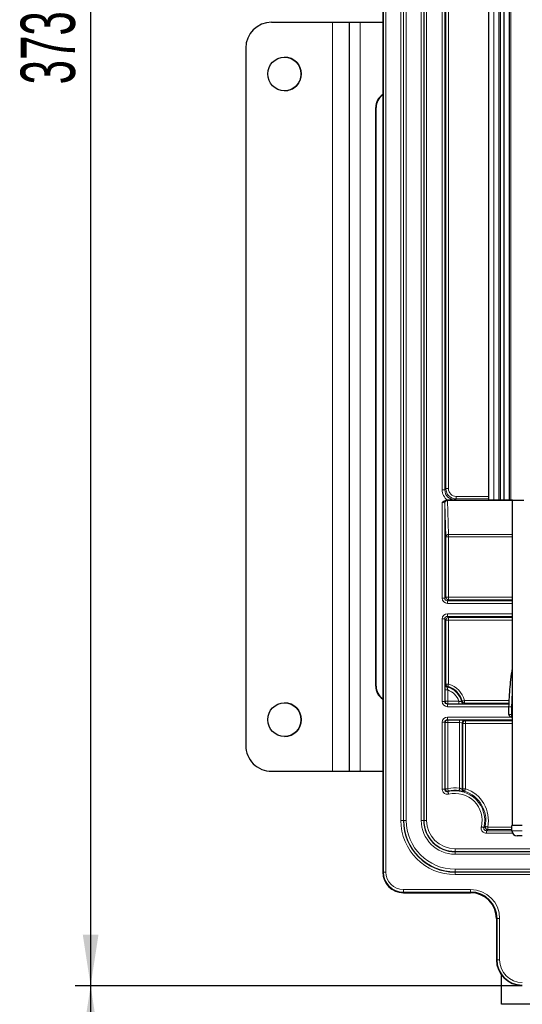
# Paper-space layout 'Blatt3' of a CAD drawing. Header units: millimetres. Extents: x 5 to 418, y 2 to 292.
# Tile 50 of 56: x 283 to 315, y 118 to 181. Entities that reach past the tile are written whole.
import ezdxf

# ---------------------------------------------------------------- set-up
doc = ezdxf.new("R2010")
doc.units = ezdxf.units.MM
doc.layers.add('SLD-0', color=7, linetype='Continuous')
doc.styles.add('SLDTEXTSTYLE0', font='TXT', dxfattribs={"width": 0.605})
doc.dimstyles.new('SLDDIMSTYLE0', dxfattribs={"dimtxt": 3.5, "dimasz": 3.302, "dimexe": 0, "dimexo": 0.0625, "dimgap": 0.875, "dimtad": 1, "dimlfac": 3, "dimrnd": 1e-09, "dimzin": 12, "dimdsep": 46, "dimtxsty": 'SLDTEXTSTYLE0', "dimsah": 1, "dimcen": 0.09, "dimadec": 0, "dimazin": 3, "dimtfac": 1, "dimtofl": 0, "dimtmove": 0, "dimatfit": 3, "dimfxl": 1, "dimfrac": 2, "dimtolj": 1, "dimtzin": 12, "dimarcsym": 0})

# ---------------------------------------------------------------- blocks, each defined once
blk = doc.blocks.new('_D_18')
at = {"layer": 'SLD-0', "color": 7}
for p, q in [((320.37, 243.206), (286.536, 243.206)), ((287.536, 243.206), (287.536, 118.872)), ((315.37, 118.872), (286.536, 118.872))]:
    blk.add_line(p, q, dxfattribs=at)
for points in [[(287.536, 243.206), (287.028, 239.904), (288.044, 239.904)], [(287.536, 118.872), (288.044, 122.174), (287.028, 122.174)]]:
    blk.add_solid(points, dxfattribs=at)
at = {"layer": 'SLD-0', "color": 7, "insert": (283.025, 177.029), "char_height": 3.5, "attachment_point": 1, "rotation": 90, "style": 'SLDTEXTSTYLE0'}
blk.add_mtext('373', dxfattribs=at)
blk = doc.blocks.new('_D_19')
at = {"layer": 'SLD-0', "color": 7}
for p, q in [((315.37, 118.872), (286.536, 118.872)), ((287.536, 118.872), (287.536, 84.039)), ((314.703, 84.039), (286.536, 84.039))]:
    blk.add_line(p, q, dxfattribs=at)
for points in [[(287.536, 118.872), (287.028, 115.57), (288.044, 115.57)], [(287.536, 84.039), (288.044, 87.341), (287.028, 87.341)]]:
    blk.add_solid(points, dxfattribs=at)
at = {"layer": 'SLD-0', "color": 7, "insert": (283.025, 95.44), "char_height": 3.5, "attachment_point": 1, "rotation": 90, "style": 'SLDTEXTSTYLE0'}
blk.add_mtext('104,5', dxfattribs=at)

psp = doc.layouts.new('Blatt3')

# ---------------------------------------------------------------- linework, layer by layer
at = {"color": 7, "linetype": 'Continuous', "lineweight": 25}
for p, q in [((306.3698, 236.8723), (306.3698, 126.2057)), ((313.2031, 150.2057), (313.2031, 231.8723)), ((313.8698, 150.2057), (313.8698, 231.8723)), ((314.2031, 150.2057), (314.2031, 231.8723)), ((314.5364, 150.2057), (314.5364, 231.8723)), ((299.2033, 181.039), (303.1367, 181.039)), ((299.2033, 181.039), (299.2033, 181.039)), ((303.1367, 181.039), (304.2033, 181.039)), ((304.2032, 181.039), (304.9217, 181.039)), ((304.2033, 181.039), (304.2033, 132.7057)), ((304.9217, 181.039), (306.3698, 181.039)), ((297.5366, 179.3724), (297.5366, 134.3724)), ((297.5367, 179.3724), (297.5367, 134.3724)), ((305.9187, 138.2057), (305.9187, 175.539)), ((305.9498, 138.2057), (305.9498, 175.539)), ((310.493, 150.2056), (310.5431, 150.2056)), ((313.5364, 150.2057), (313.2031, 150.2057)), ((313.8698, 150.2057), (313.5364, 150.2057)), ((313.9698, 150.2057), (313.8698, 150.2057)), ((314.2031, 150.2057), (313.9698, 150.2057)), ((314.5364, 150.2057), (314.2031, 150.2057)), ((314.6364, 150.2057), (314.5364, 150.2057)), ((314.7364, 150.2057), (314.6364, 150.2057)), ((314.7364, 149.4723), (314.7364, 150.2057)), ((314.7364, 150.2057), (315.4698, 150.2057)), ((314.7364, 129.2057), (314.7364, 149.4723)), ((314.5118, 136.3723), (314.5118, 136.8698)), ((314.512, 136.8774), (314.5119, 136.8749)), ((314.7364, 136.2057), (314.6785, 136.2057)), ((311.4928, 135.8404), (311.4928, 131.5502)), ((299.2033, 132.7057), (303.1367, 132.7057)), ((299.2033, 132.7057), (299.2033, 132.7057)), ((303.1367, 132.7057), (304.2033, 132.7057)), ((304.2032, 132.7057), (304.9217, 132.7057)), ((304.9217, 132.7057), (306.3698, 132.7057)), ((315.3698, 129.2057), (314.7031, 129.2057)), ((314.7031, 128.8723), (314.7031, 129.2057)), ((315.3698, 128.539), (315.0364, 128.539)), ((307.7031, 124.8724), (312.0364, 124.8724)), ((313.7032, 123.2057), (313.7032, 120.539)), ((314.0364, 117.6723), (314.0364, 119.5391)), ((317.1698, 117.6723), (314.0364, 117.6723))]:
    psp.add_line(p, q, dxfattribs=at)
at = {"color": 7, "linetype": 'Continuous', "lineweight": 18}
for p, q in [((306.4106, 126.2057), (306.4106, 236.8723)), ((306.5772, 236.8723), (306.5772, 126.2057)), ((307.5393, 129.539), (307.5393, 233.539)), ((307.706, 233.539), (307.706, 129.539)), ((307.7206, 129.539), (307.7206, 233.539)), ((307.8873, 233.539), (307.8873, 129.539)), ((308.8523, 129.539), (308.8523, 233.539)), ((309.0189, 233.539), (309.0189, 129.539)), ((309.0336, 129.539), (309.0336, 233.539)), ((309.2002, 233.539), (309.2002, 129.539)), ((310.206, 150.8751), (310.206, 231.8723)), ((310.3726, 231.8723), (310.3726, 150.8751)), ((310.4426, 150.945), (310.4426, 231.8723)), ((310.6092, 231.8723), (310.6092, 150.945)), ((313.5364, 150.2057), (313.5364, 231.8723)), ((313.9698, 231.8723), (313.9698, 150.2057)), ((314.6364, 231.8723), (314.6364, 150.2057)), ((303.1367, 181.039), (303.1367, 132.7057)), ((304.9217, 181.039), (304.9217, 132.7057)), ((297.5367, 179.3724), (297.5366, 179.3724)), ((305.9498, 175.539), (305.9187, 175.539)), ((310.206, 150.8751), (310.3726, 150.8751)), ((310.3726, 150.8751), (310.4426, 150.945)), ((310.6092, 150.945), (310.4426, 150.945)), ((310.206, 143.8752), (310.206, 150.0419)), ((310.3726, 150.0361), (310.3726, 143.8752)), ((310.3764, 150.0324), (310.3726, 150.0361)), ((310.4426, 147.8427), (310.3764, 150.0324)), ((310.5393, 150.2028), (310.543, 150.1991)), ((310.543, 150.1991), (314.7364, 150.1991)), ((310.543, 150.1768), (310.543, 150.1991)), ((310.543, 150.1768), (310.6092, 147.9871)), ((314.7364, 150.1768), (310.543, 150.1768)), ((311.1091, 150.2784), (311.0392, 150.2085)), ((311.1091, 150.4451), (311.1091, 150.2784)), ((311.1091, 150.4451), (313.2031, 150.4451)), ((313.2031, 150.2784), (311.1091, 150.2784)), ((310.4426, 143.9451), (310.4426, 147.8427)), ((310.6092, 147.8427), (310.4426, 147.8427)), ((310.6092, 147.9871), (314.7364, 147.9871)), ((310.6092, 147.9871), (310.6092, 147.8427)), ((310.6092, 147.8427), (310.6092, 143.9451)), ((314.7364, 147.8427), (310.6092, 147.8427)), ((310.3726, 143.8752), (310.206, 143.8752)), ((310.3726, 143.8752), (310.4426, 143.9451)), ((310.6092, 143.9451), (310.4426, 143.9451)), ((310.6092, 143.7784), (310.5393, 143.7085)), ((310.5393, 143.7085), (310.5393, 143.5419)), ((310.5393, 143.7085), (314.7364, 143.7085)), ((310.6092, 143.9451), (310.6092, 143.7784)), ((310.6092, 143.9451), (314.7364, 143.9451)), ((314.7364, 143.7784), (310.6092, 143.7784)), ((314.7364, 143.5419), (310.5393, 143.5419)), ((310.206, 137.2085), (310.206, 142.5362)), ((310.3726, 142.5362), (310.206, 142.5362)), ((310.3726, 142.5362), (310.3726, 137.2085)), ((310.4426, 142.4662), (310.3726, 142.5362)), ((310.4426, 138.3364), (310.4426, 142.4662)), ((310.6092, 142.4662), (310.4426, 142.4662)), ((310.5393, 142.8694), (314.7364, 142.8694)), ((310.5393, 142.7028), (310.5393, 142.8694)), ((314.7364, 142.7028), (310.5393, 142.7028)), ((310.5393, 142.7028), (310.6092, 142.6329)), ((310.6092, 142.6329), (314.7364, 142.6329)), ((310.6092, 142.4662), (310.6092, 142.6329)), ((310.6092, 142.4662), (310.6092, 138.3364)), ((314.7364, 142.4662), (310.6092, 142.4662)), ((305.9187, 138.2057), (305.9498, 138.2057)), ((310.396, 137.2319), (310.396, 137.9593)), ((310.396, 137.9593), (310.5626, 137.9593)), ((310.4017, 138.3051), (310.4426, 138.3364)), ((310.6092, 138.3364), (310.4426, 138.3364)), ((310.5626, 137.9593), (310.5626, 137.2319)), ((311.6504, 137.1118), (311.6504, 137.2784)), ((311.6504, 137.2784), (314.5284, 137.2784)), ((310.3726, 137.2085), (310.206, 137.2085)), ((310.3726, 137.2085), (310.396, 137.2319)), ((310.396, 137.2319), (310.5626, 137.2319)), ((310.5626, 137.0652), (310.5393, 137.0419)), ((310.5393, 136.8752), (310.5393, 137.0419)), ((310.5393, 137.0419), (314.5187, 137.0419)), ((314.5119, 136.8752), (310.5393, 136.8752)), ((310.5626, 137.2319), (310.5626, 137.0652)), ((310.5626, 137.2319), (311.2745, 137.2319)), ((311.2745, 137.0652), (310.5626, 137.0652)), ((311.2745, 137.2319), (311.2745, 137.0652)), ((311.6504, 137.1118), (311.6186, 137.0709)), ((314.5216, 137.1118), (311.6504, 137.1118)), ((314.5118, 136.8698), (314.6785, 136.8698)), ((314.6786, 136.8723), (314.6785, 136.8698)), ((314.6785, 136.8698), (314.6785, 136.3723)), ((314.7364, 136.8723), (314.6786, 136.8723)), ((310.5393, 136.2028), (314.7364, 136.2028)), ((310.5393, 136.0361), (310.5393, 136.2028)), ((314.7364, 136.0361), (310.5393, 136.0361)), ((310.5393, 136.0361), (310.5626, 136.0128)), ((310.5626, 136.0128), (311.3261, 136.0128)), ((310.5626, 135.8461), (310.5626, 136.0128)), ((311.3261, 135.8461), (311.3261, 136.0128)), ((311.6594, 136.007), (311.7002, 135.9662)), ((311.7002, 135.9662), (314.7364, 135.9662)), ((311.7002, 135.9662), (311.7002, 135.7996)), ((314.5118, 136.3723), (314.6785, 136.3723)), ((314.6785, 136.3723), (314.7364, 136.3723)), ((314.6785, 136.3723), (314.6785, 136.2057)), ((310.206, 131.555), (310.206, 135.8695)), ((310.3726, 135.8695), (310.206, 135.8695)), ((310.3726, 135.8695), (310.3726, 131.555)), ((310.396, 135.8461), (310.3726, 135.8695)), ((310.396, 131.5846), (310.396, 135.8461)), ((310.396, 135.8461), (310.5626, 135.8461)), ((310.5626, 135.8461), (310.5626, 131.5846)), ((311.3261, 135.8461), (310.5626, 135.8461)), ((311.3261, 131.6187), (311.3261, 135.8461)), ((311.5336, 135.7996), (311.4928, 135.8404)), ((311.5336, 131.5801), (311.5336, 135.7996)), ((311.5336, 135.7996), (311.7002, 135.7996)), ((311.7002, 135.7996), (311.7002, 131.5801)), ((314.7364, 135.7996), (311.7002, 135.7996)), ((297.5366, 134.3724), (297.5367, 134.3724)), ((310.206, 131.555), (310.3726, 131.555)), ((310.3726, 131.555), (310.396, 131.5846)), ((310.5626, 131.5846), (310.396, 131.5846)), ((311.4928, 131.5502), (311.5336, 131.5801)), ((311.7002, 131.5801), (311.5336, 131.5801)), ((307.5393, 129.539), (307.706, 129.539)), ((307.7206, 129.539), (307.706, 129.539)), ((307.8873, 129.539), (307.7206, 129.539)), ((309.0189, 129.539), (308.8523, 129.539)), ((309.0189, 129.539), (309.0336, 129.539)), ((309.2002, 129.539), (309.0336, 129.539)), ((313.1398, 128.9451), (313.1398, 129.1117)), ((313.1398, 129.1117), (314.7031, 129.1117)), ((313.0524, 128.7085), (313.0524, 128.8752)), ((313.0524, 128.8752), (314.7031, 128.8752)), ((314.7461, 128.7085), (313.0524, 128.7085)), ((314.7031, 128.9451), (313.1398, 128.9451)), ((314.7031, 128.8723), (315.3698, 128.8723)), ((311.0364, 127.7028), (311.0364, 127.5361)), ((311.0364, 127.7028), (376.3698, 127.7028)), ((376.3698, 127.5361), (311.0364, 127.5361)), ((311.0364, 127.5215), (311.0364, 127.5361)), ((311.0364, 127.5215), (376.3698, 127.5215)), ((311.0364, 127.5215), (311.0364, 127.3548)), ((376.3698, 127.3548), (311.0364, 127.3548)), ((306.3698, 126.2057), (306.4106, 126.2057)), ((306.3698, 126.2057), (306.3698, 126.2057)), ((306.4106, 126.2057), (306.5772, 126.2057)), ((311.0364, 126.3898), (311.0364, 126.2232)), ((311.0364, 126.3898), (376.3698, 126.3898)), ((311.0364, 126.2232), (311.0364, 126.2085)), ((376.3698, 126.2232), (311.0364, 126.2232)), ((311.0364, 126.0419), (311.0364, 126.2085)), ((311.0364, 126.2085), (376.3698, 126.2085)), ((376.3698, 126.0419), (311.0364, 126.0419)), ((307.7031, 124.9131), (307.7031, 125.0797)), ((307.7031, 125.0797), (312.0364, 125.0797)), ((312.0364, 124.9131), (307.7031, 124.9131)), ((307.7031, 124.9131), (307.7031, 124.8724)), ((307.7031, 124.8724), (307.7031, 124.8724)), ((312.0364, 124.9131), (312.0364, 125.0797)), ((312.0364, 124.8724), (312.0364, 124.9131)), ((312.0364, 124.8724), (312.0364, 124.8724)), ((313.7032, 123.2057), (313.7031, 123.2057)), ((313.7439, 123.2057), (313.7032, 123.2057)), ((313.7439, 123.2057), (313.9105, 123.2057)), ((313.7439, 120.539), (313.7439, 123.2057)), ((313.9105, 123.2057), (313.9105, 120.539)), ((313.7032, 120.539), (313.7031, 120.539)), ((313.7032, 120.539), (313.7439, 120.539)), ((313.7439, 120.539), (313.9105, 120.539))]:
    psp.add_line(p, q, dxfattribs=at)
at = {"color": 7, "linetype": 'Continuous', "lineweight": 18, "flags": 128}
for points in [[(310.564, 138.176), (310.565, 138.1795), (310.5677, 138.189), (310.5719, 138.204), (310.5775, 138.2239), (310.5843, 138.2481), (310.5921, 138.2756), (310.6005, 138.3054), (310.6092, 138.3364)], [(311.6504, 137.2784), (311.6193, 137.2702), (311.5894, 137.2623), (311.5618, 137.255), (311.5375, 137.2485), (311.5174, 137.2432), (311.5024, 137.2392), (311.4929, 137.2367), (311.4893, 137.2358)], [(314.5119, 136.8749), (314.5151, 136.8748), (314.5246, 136.8745), (314.54, 136.874), (314.5607, 136.8734), (314.5859, 136.8726), (314.6147, 136.8717), (314.646, 136.8708), (314.6785, 136.8698)], [(314.6786, 136.8723), (314.6461, 136.8733), (314.6148, 136.8743), (314.586, 136.8751), (314.5608, 136.8759), (314.5401, 136.8765), (314.5247, 136.877), (314.5152, 136.8773), (314.512, 136.8774)], [(310.6002, 131.4223), (310.5994, 131.4259), (310.5972, 131.4354), (310.5937, 131.4506), (310.589, 131.4708), (310.5833, 131.4953), (310.5769, 131.5231), (310.5699, 131.5533), (310.5626, 131.5846)], [(311.3031, 131.4537), (311.3036, 131.4573), (311.305, 131.467), (311.3071, 131.4825), (311.31, 131.503), (311.3135, 131.5279), (311.3174, 131.5562), (311.3217, 131.5869), (311.3261, 131.6187)], [(311.7002, 131.5801), (311.6903, 131.5495), (311.6807, 131.5201), (311.6719, 131.4929), (311.6641, 131.469), (311.6577, 131.4493), (311.6529, 131.4345), (311.6498, 131.4251), (311.6487, 131.4216)], [(310.6002, 131.4223), (310.595, 131.4151), (310.5792, 131.3932)], [(310.6191, 131.2314), (310.6114, 131.2626), (310.604, 131.2927), (310.5971, 131.3204), (310.5911, 131.3448), (310.5861, 131.365), (310.5824, 131.3801), (310.5801, 131.3896), (310.5792, 131.3932)], [(312.7289, 129.1216), (312.7601, 129.1139), (312.7901, 129.1065), (312.8179, 129.0997), (312.8423, 129.0937), (312.8624, 129.0887), (312.8775, 129.085), (312.8871, 129.0826), (312.8907, 129.0817)], [(313.1398, 129.1117), (313.1083, 129.1182), (313.078, 129.1243), (313.05, 129.13), (313.0253, 129.135), (313.005, 129.1391), (312.9897, 129.1422), (312.9801, 129.1442), (312.9765, 129.1449)]]:
    psp.add_lwpolyline(points, dxfattribs=at)
at = {"color": 7, "linetype": 'Continuous', "lineweight": 25}
for centre in [(300.0367, 177.7057), (300.0367, 136.039)]:
    psp.add_circle(centre, 1.0833, dxfattribs=at)
for centre, radius, start, end in [((299.2033, 179.3724), 1.6667, 90, 179.987916), ((299.2033, 179.3724), 1.6667, 90, 179.987916), ((300.0366, 177.7057), 1.0833, 0.012084, 90), ((300.0366, 177.7057), 1.0833, 270, 0.012084), ((306.9193, 175.5396), 1.0006, 123.307036, 180.033656), ((306.9507, 175.5395), 1.0009, 125.477714, 180.024985), ((306.9191, 138.205), 1.0004, 179.961983, 236.701222), ((306.9506, 138.2052), 1.0008, 179.970896, 234.531847), ((310.2031, 136.8954), 1.3305, 14.823192, 74.261521), ((300.0366, 136.039), 1.0833, 270, 90), ((311.6186, 137.2376), 0.1667, 193.602375, 218.090929), ((314.6785, 136.8698), 0.1667, 178.261999, 180), ((314.6785, 136.3723), 0.1667, 180, 270), ((299.2033, 134.3724), 1.6667, 179.987916, 270), ((299.2033, 134.3724), 1.6667, 179.987916, 270), ((311.6594, 131.5502), 0.1666, 180.007491, 200.777215), ((311.0364, 129.539), 1.9331, 82.07061, 103.040443), ((311.0364, 129.539), 3.3305, 180, 270), ((311.0364, 129.539), 2.0175, 180, 270), ((315.0364, 128.8723), 0.3333, 180, 270), ((307.7031, 126.2057), 1.3333, 180, 270), ((312.0364, 123.2057), 1.7074, 0, 90), ((312.0364, 123.2057), 1.6667, 0, 90)]:
    psp.add_arc(centre, radius, start, end, dxfattribs=at)
at = {"color": 7, "linetype": 'Continuous', "lineweight": 18}
for centre, radius, start, end in [((310.5393, 150.0361), 0.1667, 90.020387, 179.979613), ((310.5431, 150.0324), 0.1667, 90.021248, 179.978752), ((310.5341, 150.0187), 0.1583, 86.775257, 175.019886), ((310.6003, 147.829), 0.1583, 86.774369, 175.020775), ((310.6093, 143.9451), 0.1667, 180.019532, 269.980468), ((310.6093, 142.4662), 0.1667, 90.02039, 179.97961), ((310.5684, 138.3052), 0.1667, 180.015442, 255.458346), ((310.6092, 138.3364), 0.1667, 180.013553, 254.248521), ((313.1532, 135.1266), 4.0004, 130.334783, 131.041677), ((310.2031, 136.8954), 1.2896, 13.590026, 75.474267), ((310.2031, 136.8954), 1.123, 17.434602, 71.327373), ((310.2031, 136.8954), 1.4971, 14.823192, 74.261521), ((308.5297, 139.7905), 3.9097, 318.4721, 319.199216), ((311.6504, 137.2785), 0.1667, 194.839949, 269.983946), ((310.5627, 137.2319), 0.1667, 180.021245, 269.978755), ((311.6187, 137.2376), 0.1667, 218.087297, 269.985725), ((310.5627, 135.8461), 0.1667, 90.021244, 179.980464), ((311.6595, 135.8403), 0.1667, 90.020402, 179.981305), ((311.7003, 135.7995), 0.1667, 90.018818, 179.981182), ((310.5627, 131.5847), 0.1667, 180.026223, 283.01395), ((311.0364, 129.539), 2.0998, 82.07061, 103.040443), ((311.7003, 131.5801), 0.1667, 180.012935, 251.972694), ((311.0364, 129.539), 2.1463, 348.518082, 71.985092), ((311.0364, 129.539), 1.9098, 346.146727, 103.853273), ((311.0364, 129.539), 1.7431, 346.146727, 103.853273), ((311.6595, 131.5503), 0.1667, 200.773374, 252.775269), ((315.5592, 126.4475), 6.3273, 128.173301, 128.619249), ((311.0364, 129.539), 1.9797, 348.518082, 71.985092), ((311.0364, 129.539), 3.4971, 180, 270), ((311.0364, 129.539), 3.3158, 180, 270), ((311.0364, 129.539), 3.1492, 180, 270), ((311.0364, 129.539), 2.1841, 180, 270), ((311.0364, 129.539), 2.0029, 180, 270), ((311.0364, 129.539), 1.8362, 180, 270), ((313.1399, 129.1118), 0.1667, 168.544263, 269.973407), ((307.7031, 126.2057), 1.2926, 180, 270), ((307.7031, 126.2057), 1.1259, 180, 270), ((312.0364, 123.2057), 1.8741, 0, 90), ((315.3698, 120.539), 1.6666, 180, 270), ((315.3698, 120.539), 1.6259, 180, 270), ((315.3698, 120.539), 1.4592, 180, 270)]:
    psp.add_arc(centre, radius, start, end, dxfattribs=at)
for centre, major_axis, ratio, start_param, end_param in [((311.0394, 150.8753), (-0.5894, -0.5894), 0.9996955, 5.4979394, 6.4307703), ((311.0394, 150.8753), (0.4716, 0.4716), 0.9995433, 2.3563468, 3.9268385), ((311.1093, 150.9451), (0.4715, 0.4715), 0.9998477, 2.3563468, 3.9268385), ((311.1093, 150.9451), (-0.3537, -0.3537), 0.9996955, 5.4979394, 7.0684312), ((310.206, 150.036), (0.1667, 0), 0.0349101, 0.0174533, 1.5707963), ((310.206, 150.2027), (0.3333, 0), 0.0174551, 0.0174533, 0.5337046), ((310.5394, 143.8753), (-0.2358, -0.2358), 0.9996955, 5.4979394, 7.0684312), ((310.5394, 143.8753), (0.118, 0.118), 0.999087, 2.3563468, 3.9268385), ((310.5394, 142.5361), (-0.2358, 0.2358), 0.9996955, 5.4979394, 7.0684312), ((310.5394, 142.5361), (0.118, -0.118), 0.999087, 2.3563468, 3.9268385), ((310.5394, 137.2086), (-0.2358, -0.2358), 0.9996955, 5.4979394, 7.0684312), ((310.5394, 137.2086), (0.118, 0.118), 0.999087, 2.3563468, 3.9268385), ((310.5394, 135.8694), (-0.2358, 0.2358), 0.9996955, 5.4979394, 7.0684312), ((310.5394, 135.8694), (0.118, -0.118), 0.999087, 2.3563468, 3.9268385), ((311.3261, 136.0069), (0.3333, 0), 0.0174551, 0.0174533, 1.5707963), ((311.3261, 135.8403), (0.1667, 0), 0.0349101, 0.0174533, 1.5707963)]:
    psp.add_ellipse(centre, major_axis=major_axis, ratio=ratio, start_param=start_param, end_param=end_param, dxfattribs=at)
at = {"color": 7, "linetype": 'Continuous', "lineweight": 25}
for points, knots in [([(310.206, 150.0419), (310.2063, 150.0422), (310.2388, 150.0747), (310.2992, 150.1335), (310.3975, 150.1948), (310.4647, 150.2024), (310.493, 150.2056)], [0, 0, 0, 0, 0.0044074, 0.4065141, 0.750127, 1, 1, 1, 1]), ([(311.0392, 150.2085), (311.0383, 150.2085), (310.9445, 150.2077), (310.7873, 150.2062), (310.6133, 150.2058), (310.5431, 150.2056)], [0, 0, 0, 0, 0.0056694, 0.5984626, 1, 1, 1, 1]), ([(314.512, 136.8774), (314.5175, 137.0269), (314.5395, 137.62), (314.6136, 138.5238), (314.7009, 139.1144), (314.7364, 139.3548)], [0, 0, 0, 0, 0.1665772, 0.6607136, 1, 1, 1, 1]), ([(311.2745, 137.0652), (311.3021, 137.0653), (311.367, 137.0654), (311.4404, 137.0658), (311.4744, 137.0663), (311.4805, 137.0664)], [0, 0, 0, 0, 0.3760306, 0.8864172, 1, 1, 1, 1]), ([(311.3031, 131.4537), (311.327, 131.4501), (311.3865, 131.4412), (311.4707, 131.4242), (311.5289, 131.4104), (311.5454, 131.4062), (311.5461, 131.4061)], [0, 0, 0, 0, 0.24877104, 0.61785091, 0.98368936, 1, 1, 1, 1])]:
    psp.add_open_spline(points, degree=3, knots=knots, dxfattribs=at)
at = {"color": 7, "linetype": 'Continuous', "lineweight": 18}
for points, knots in [([(310.4017, 138.3051), (310.4014, 138.3039), (310.4004, 138.3002), (310.3988, 138.2645), (310.3973, 138.1873), (310.3962, 138.0806), (310.3961, 137.9997), (310.396, 137.9593)], [0, 0, 0, 0, 0.107269, 0.3197955, 0.5410222, 0.770681, 1, 1, 1, 1]), ([(310.5266, 138.1438), (310.5264, 138.1432), (310.5259, 138.1413), (310.5279, 138.1225), (310.5345, 138.0813), (310.5459, 138.024), (310.557, 137.9812), (310.5626, 137.9593)], [0, 0, 0, 0, 0.10213026, 0.30567089, 0.52233187, 0.75583187, 1, 1, 1, 1]), ([(314.7364, 137.9562), (314.7218, 137.7507), (314.6964, 137.3943), (314.6839, 137.0276), (314.6786, 136.8723)], [0, 0, 0, 0, 0.576611, 1, 1, 1, 1]), ([(311.2745, 137.2319), (311.2895, 137.2281), (311.3241, 137.2194), (311.3753, 137.2091), (311.42, 137.2017), (311.4503, 137.1979), (311.4545, 137.1982), (311.4566, 137.1984)], [0, 0, 0, 0, 0.1687894, 0.3901965, 0.5987122, 0.8004687, 1, 1, 1, 1]), ([(311.4805, 137.0664), (311.503, 137.0667), (311.5544, 137.0674), (311.6059, 137.069), (311.6144, 137.0703), (311.6186, 137.0709)], [0, 0, 0, 0, 0.2801698, 0.6400318, 1, 1, 1, 1]), ([(310.206, 131.555), (310.2065, 131.541), (310.2085, 131.4898), (310.2356, 131.4032), (310.3027, 131.3111), (310.3966, 131.2471), (310.5072, 131.2152), (310.5818, 131.226), (310.6191, 131.2314)], [0, 0, 0, 0, 0.0696681, 0.2557055, 0.4417281, 0.6277901, 0.8138955, 1, 1, 1, 1]), ([(310.5792, 131.3932), (310.5605, 131.3905), (310.5232, 131.3851), (310.4679, 131.401), (310.4209, 131.433), (310.3874, 131.4791), (310.3739, 131.5224), (310.3729, 131.548), (310.3726, 131.555)], [0, 0, 0, 0, 0.1861518, 0.3722454, 0.5582531, 0.7442456, 0.9303119, 1, 1, 1, 1]), ([(311.4928, 131.5502), (311.4907, 131.5509), (311.4864, 131.5522), (311.4583, 131.567), (311.4176, 131.5864), (311.3712, 131.6052), (311.3391, 131.6148), (311.3261, 131.6187)], [0, 0, 0, 0, 0.2027791, 0.4094189, 0.6251682, 0.8489897, 1, 1, 1, 1]), ([(311.5461, 131.4061), (311.5638, 131.4016), (311.6003, 131.3923), (311.6067, 131.3915), (311.6101, 131.391)], [0, 0, 0, 0, 0.4842809, 1, 1, 1, 1]), ([(312.7289, 129.1216), (312.726, 129.1079), (312.7157, 129.0577), (312.7213, 128.9672), (312.7643, 128.8617), (312.8402, 128.777), (312.94, 128.7196), (313.015, 128.7122), (313.0524, 128.7085)], [0, 0, 0, 0, 0.0696676, 0.2557052, 0.4417297, 0.6277909, 0.8138963, 1, 1, 1, 1]), ([(313.0524, 128.8752), (313.0337, 128.877), (312.9962, 128.8807), (312.9463, 128.9094), (312.9084, 128.9517), (312.8868, 129.0045), (312.884, 129.0497), (312.8892, 129.0749), (312.8907, 129.0817)], [0, 0, 0, 0, 0.1861535, 0.3722441, 0.5582549, 0.744239, 0.9303054, 1, 1, 1, 1]), ([(312.8907, 129.0817), (312.9051, 129.0922), (312.9342, 129.1132), (312.9624, 129.1343), (312.9765, 129.1449)], [0, 0, 0, 0, 0.4986723, 1, 1, 1, 1]), ([(313.1398, 128.9451), (313.1254, 128.9334), (313.0968, 128.9101), (313.0672, 128.8868), (313.0524, 128.8752)], [0, 0, 0, 0, 0.5013271, 1, 1, 1, 1])]:
    psp.add_open_spline(points, degree=3, knots=knots, dxfattribs=at)

# ---------------------------------------------------------------- dimensions: what is measured, and where the dimension line sits
at = {"layer": 'SLD-0', "color": 7}
for base, p1, p2, picture, middle in [((287.5364, 118.8724), (320.3698, 243.2056), (315.3698, 118.8724), '_D_18', (287.5364, 181.039)), ((287.5364, 84.039), (315.3698, 118.8724), (314.7031, 84.039), '_D_19', (287.5364, 101.4557))]:
    dim = psp.add_linear_dim(base=base, p1=p1, p2=p2, angle=90, dimstyle='SLDDIMSTYLE0', dxfattribs=at)
    dim.commit()
    dim.dimension.update_dxf_attribs({"geometry": picture, "text_midpoint": middle, "dimtype": 160})

doc.saveas('drawing.dxf')
